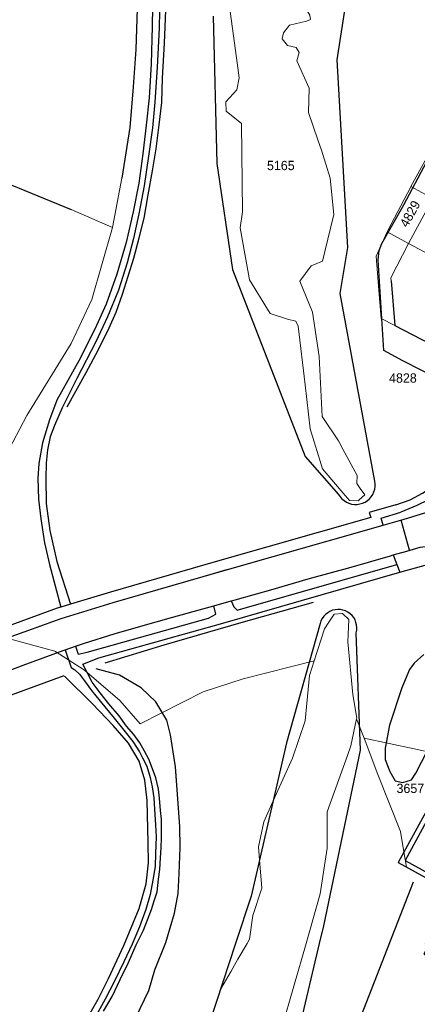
# Model space of a CAD drawing. Header units: metres. Extents: x 233874 to 239264, y 443832 to 448222.
# Tile 118 of 198: x 236256 to 236333, y 445488 to 445679. Entities that reach past the tile are written whole.
import ezdxf
from ezdxf.enums import TextEntityAlignment as Align

# ---------------------------------------------------------------- set-up
doc = ezdxf.new("R2010")
doc.units = ezdxf.units.M
doc.header["$MEASUREMENT"] = 0
doc.layers.add('G01 kadestrale perceelsgrens', color=73, linetype='Continuous', lineweight=0)
doc.layers.add('Z01 perceelnummer', color=73, linetype='Continuous', lineweight=13)
for name, color, linetype in [('Goud-kadastrale grenzen', 13, 'Continuous'), ('HOOFDGEBOUW', 4, 'Continuous'), ('INSTEEKSLOOT', 153, 'Continuous'), ('KANTVERH', 253, 'Continuous'), ('KNTONVERHARD', 253, 'Continuous'), ('KNTOPENVERH', 253, 'Continuous'), ('OVLIJNOBJ', 253, 'Continuous'), ('RASTER', 253, 'Continuous')]:
    doc.layers.add(name, color=color, linetype=linetype)
doc.styles.add('Styledgn001', font='dgn001.shx')

# ---------------------------------------------------------------- blocks, each defined once
blk = doc.blocks.new('A$C1532452F')
at = {"layer": 'G01 kadestrale perceelsgrens'}
for p, q in [((236275.447, 445648.111), (236273.63, 445638.569)), ((236335.622, 445644.164), (236331.351, 445646.452)), ((236330.915, 445635.439), (236335.622, 445644.164)), ((236265.636, 445642.008), (236273.63, 445638.569)), ((236330.915, 445635.439), (236326.743, 445637.675)), ((236330.915, 445635.439), (236361.646, 445618.966)), ((236327.534, 445628.24), (236328.245, 445619.565)), ((236328.245, 445619.565), (236325.581, 445620.942)), ((236328.245, 445619.565), (236338.434, 445614.297)), ((236322.297, 445539.702), (236320.847, 445543.464)), ((236322.297, 445539.702), (236339.995, 445535.908)), ((236329.999, 445517.707), (236339.995, 445535.908)), ((236329.999, 445517.707), (236330.477, 445514.783))]:
    blk.add_line(p, q, dxfattribs=at)
at = {"layer": 'G01 kadestrale perceelsgrens', "flags": 128}
for points in [[(236270.956, 445773.304), (236274.549, 445759.546), (236277.507, 445745.916), (236278.661, 445736.924), (236279.219, 445731.122), (236279.284, 445725.637), (236279.267, 445719.2), (236278.788, 445708.051), (236278.565, 445692.567), (236278.42, 445680.904), (236278.103, 445673.018), (236277.606, 445665.792), (236276.985, 445657.867), (236275.447, 445648.111)], [(236296.351, 445680.346), (236297.595, 445671.398), (236298.137, 445667.502), (236297.661, 445665.165), (236295.531, 445662.877), (236295.61, 445661.036), (236298.582, 445658.643), (236298.766, 445641.548), (236298.306, 445638.498), (236300.146, 445628.399), (236304.144, 445621.876), (236307.496, 445620.803), (236309.095, 445620.443), (236309.53, 445619.447), (236310.863, 445608.069), (236311.861, 445599.552), (236314.256, 445591.869), (236317.881, 445587.598)], [(236313.354, 445655.543), (236311.572, 445660.791), (236311.69, 445665.498), (236309.272, 445670.793), (236309.757, 445672.415), (236309.179, 445673.362), (236307.496, 445673.783), (236306.444, 445675.08), (236306.733, 445676.202), (236307.89, 445677.728), (236311.137, 445678.451), (236311.914, 445678.792), (236311.789, 445679.628), (236310.034, 445682.488), (236310.088, 445685.994), (236313.296, 445692.99), (236313.902, 445700.662), (236314.125, 445715.397), (236314.197, 445720.208), (236313.638, 445721.051), (236313.7, 445721.629), (236313.748, 445722.267), (236313.78, 445722.694)], [(236315.275, 445636.276), (236316.413, 445641.049), (236315.727, 445648.115), (236314.054, 445653.48), (236313.354, 445655.543)], [(236336.206, 445655.138), (236335.077, 445653.28), (236331.351, 445646.452)], [(236235.937, 445654.068), (236251.549, 445647.768), (236265.636, 445642.008)], [(236331.351, 445646.452), (236331.319, 445646.394), (236326.867, 445637.951), (236326.743, 445637.675)], [(236231.544, 445564.94), (236242.696, 445578.365), (236250.232, 445589.256), (236257.016, 445602.19), (236265.603, 445616.095), (236269.598, 445624.581), (236273.63, 445638.569)], [(236326.743, 445637.675), (236324.638, 445632.975), (236325.15, 445626.395), (236325.581, 445620.942)], [(236318.192, 445595.653), (236317.333, 445597.234), (236314.203, 445601.942), (236313.61, 445613.584), (236312.322, 445622.166), (236309.838, 445628.162), (236312.047, 445631.107), (236314.256, 445632.002), (236315.275, 445636.276)], [(236330.915, 445635.439), (236327.476, 445628.776), (236327.534, 445628.24)], [(236321.557, 445588.046), (236320.87, 445589.002), (236320.975, 445590.528), (236318.192, 445595.653)], [(236321.372, 445585.812), (236322.44, 445586.821), (236321.557, 445588.046)], [(236317.881, 445587.598), (236319.463, 445585.734), (236321.186, 445585.636), (236321.372, 445585.812)], [(236231.544, 445564.94), (236262.453, 445556.56), (236268.188, 445552.879), (236275.019, 445547.024), (236278.967, 445542.486), (236291.162, 445548.696), (236298.906, 445551.221), (236312.646, 445554.703)], [(236319.213, 445559.764), (236319.356, 445562.688), (236318.146, 445563.845), (236316.48, 445563.684), (236315.474, 445562.147)], [(236315.474, 445562.147), (236314.622, 445560.847), (236312.646, 445554.703)], [(236320.847, 445543.464), (236320.868, 445543.568), (236320.132, 445548.144), (236319.145, 445558.375), (236319.213, 445559.764)], [(236312.646, 445554.703), (236311.729, 445551.852), (236310.887, 445543.069), (236308.468, 445535.863), (236304.697, 445527.577), (236302.866, 445523.555), (236301.867, 445518.663), (236302.063, 445516.178), (236302.498, 445510.668), (236300.762, 445505.408), (236300.131, 445500.832), (236299.647, 445500)], [(236319.099, 445536.365), (236319.763, 445538.203), (236320.847, 445543.464)], [(236322.297, 445539.702), (236324.938, 445532.676), (236329.351, 445521.672), (236329.999, 445517.707)], [(236311.07, 445500), (236313.82, 445509.59), (236315.135, 445518.426), (236315.161, 445525.474), (236319.099, 445536.365)], [(236330.477, 445514.783), (236328.876, 445515.662), (236329.999, 445517.707)], [(236334.086, 445500), (236339.487, 445509.835), (236330.477, 445514.783)], [(236291.873, 445429.619), (236299.224, 445462.619), (236306.324, 445483.448), (236311.07, 445500)], [(236299.647, 445500), (236297.882, 445496.966), (236296.548, 445494.638), (236294.551, 445491.187), (236292.47, 445484.835)]]:
    blk.add_lwpolyline(points, dxfattribs=at)
at = {"layer": 'G01 kadestrale perceelsgrens', "style": 'Styledgn001'}
blk.add_text('4829', height=1.8, rotation=60.90618, dxfattribs=at).set_placement((236331.177, 445641.192), align=Align.MIDDLE_CENTER)
at = {"layer": 'Z01 perceelnummer', "linetype": 'Continuous', "lineweight": 13, "style": 'Styledgn001'}
for s, p in [('5165', (236306.186, 445650.547)), ('4828', (236329.806, 445609.417)), ('3657', (236331.25, 445530))]:
    blk.add_text(s, height=1.8, dxfattribs=at).set_placement(p, align=Align.MIDDLE_CENTER)

msp = doc.modelspace()

# ---------------------------------------------------------------- linework, layer by layer
at = {"layer": 'HOOFDGEBOUW'}
msp.add_lwpolyline([(236358.72, 445528.07), (236341.79, 445537.31), (236330.27, 445516.03), (236340.67, 445510.33), (236333.85, 445497.91), (236340.26, 445494.38), (236358.72, 445528.07)], dxfattribs=at)
at = {"layer": 'INSTEEKSLOOT'}
for p, q in [((236317.06, 445670.99), (236321.01, 445696.33)), ((236293.08, 445679.45), (236293.78, 445650.94)), ((236319.17, 445634.69), (236317.06, 445670.99)), ((236293.78, 445650.94), (236296.83, 445630.44)), ((236317.68, 445625.78), (236319.17, 445634.69)), ((236296.83, 445630.44), (236310.89, 445594.21)), ((236324.39, 445589.48), (236317.68, 445625.78)), ((236310.89, 445594.21), (236317.37, 445586.88)), ((236313.79, 445561.93), (236307.29, 445538.82)), ((236321.62, 445537.39), (236320.78, 445560.08)), ((236307.29, 445538.82), (236300.44, 445509.15)), ((236314.48, 445503.38), (236321.62, 445537.39)), ((236300.44, 445509.15), (236297.44, 445500)), ((236313.68, 445500), (236314.48, 445503.38)), ((236297.44, 445500), (236292.47, 445484.84)), ((236309.4, 445481.99), (236313.68, 445500))]:
    msp.add_line(p, q, dxfattribs=at)
for points in [[(236317.37, 445586.87), (236317.67, 445586.43), (236318.02, 445586.03), (236318.43, 445585.68), (236318.88, 445585.4), (236319.37, 445585.18), (236319.88, 445585.03), (236320.41, 445584.96), (236320.95, 445584.96), (236321.48, 445585.04), (236321.99, 445585.19), (236322.48, 445585.41), (236322.93, 445585.7), (236323.33, 445586.04), (236323.68, 445586.45), (236323.98, 445586.89), (236324.2, 445587.38), (236324.36, 445587.89), (236324.45, 445588.42), (236324.45, 445588.95), (236324.39, 445589.48)], [(236320.78, 445560.08), (236320.88, 445560.59), (236320.9, 445561.1), (236320.85, 445561.62), (236320.73, 445562.12), (236320.54, 445562.6), (236320.28, 445563.05), (236319.96, 445563.45), (236319.58, 445563.81), (236319.16, 445564.11), (236318.7, 445564.34), (236318.21, 445564.51), (236317.7, 445564.61), (236317.19, 445564.63), (236316.67, 445564.58), (236316.17, 445564.46), (236315.69, 445564.26), (236315.25, 445564), (236314.84, 445563.68), (236314.49, 445563.3), (236314.19, 445562.88), (236313.95, 445562.42), (236313.79, 445561.93)]]:
    msp.add_lwpolyline(points, dxfattribs=at)
at = {"layer": 'KANTVERH'}
for p, q in [((236331.1, 445576.07), (236329.46, 445581.92)), ((236291.86, 445571.21), (236295.75, 445572.34)), ((236293.23, 445565.34), (236296.58, 445566.27)), ((236264.45, 445556.8), (236266.46, 445557.51)), ((236264.45, 445556.8), (236265.64, 445553.39))]:
    msp.add_line(p, q, dxfattribs=at)
for points in [[(236326, 445580.92), (236330.04, 445582.08), (236334.06, 445583.35), (236336.36, 445584.43), (236339.18, 445586.2), (236341.3, 445587.94), (236343.58, 445590.26)], [(236343.58, 445590.26), (236342.46, 445591.02), (236341.57, 445591.3), (236340.76, 445591.17), (236340.4, 445590.84), (236339.08, 445589.17), (236336.7, 445587.19), (236334.64, 445585.8), (236332.49, 445584.72), (236329.4, 445583.43)], [(236328.42, 445584.87), (236331.23, 445585.86), (236333.58, 445587.14), (236335.48, 445588.29)], [(236327.94, 445575.18), (236330.59, 445575.93), (236333.17, 445576.65), (236335.7, 445577.01), (236337.86, 445576.89), (236339.56, 445576.63), (236340.95, 445576.18), (236342.54, 445575.52), (236344.27, 445574.66), (236346.33, 445573.18)], [(236296.58, 445566.27), (236297.37, 445566.49), (236304.69, 445568.56), (236311.49, 445570.54), (236319.82, 445572.82), (236327.39, 445575.03), (236327.94, 445575.18)], [(236296.58, 445566.27), (236297.11, 445565.12), (236297.72, 445564.5), (236328.64, 445573.33)], [(236267.86, 445554.02), (236270.98, 445555.28), (236294.94, 445561.95), (236329.21, 445571.86)], [(236266.46, 445557.51), (236268.22, 445558.13), (236273.91, 445559.9), (236279.09, 445561.38), (236285.04, 445563.09), (236291.08, 445564.74), (236293.23, 445565.34)], [(236266.46, 445557.51), (236267, 445555.96), (236268.74, 445556.35), (236292.22, 445562.91), (236293.59, 445563.74), (236293.23, 445565.34)], [(236210.15, 445530.57), (236214.83, 445533.63), (236218.78, 445535.91), (236222.89, 445538.34), (236229.14, 445541.7), (236235.64, 445544.95), (236240.39, 445547.15), (236245.34, 445549.4), (236247.84, 445550.42), (236251.92, 445552.14), (236256.36, 445553.85), (236260.23, 445555.28), (236264.05, 445556.66), (236264.45, 445556.8)], [(236351.73, 445533.07), (236341.51, 445538.66), (236328.88, 445515.66), (236339.49, 445509.84)]]:
    msp.add_lwpolyline(points, dxfattribs=at)
at = {"layer": 'KNTONVERHARD'}
for points in [[(236282.86, 445687.24), (236282.62, 445677.14), (236282.26, 445669.56), (236281.83, 445662.83), (236281.36, 445657.82), (236280.57, 445652.36), (236279.72, 445646.61), (236278.68, 445641.21), (236277.67, 445636.42), (236276.45, 445631.68), (236274.76, 445626.41)], [(236281.43, 445685.18), (236281.32, 445677.43), (236281.08, 445670.2), (236280.7, 445663.67), (236280.12, 445658.36), (236279.48, 445652.8), (236278.68, 445647.15), (236277.59, 445641.55)], [(236277.59, 445641.55), (236276.28, 445635.66), (236274.46, 445629.53), (236272.41, 445623.72), (236270.18, 445618.87), (236267.11, 445612.73), (236264.96, 445608.93), (236262.87, 445605.13), (236261.44, 445601.31), (236260.08, 445596.88), (236259.39, 445592.88), (236259.14, 445590.02), (236259.31, 445585.99), (236259.78, 445582.15), (236260.43, 445577.55), (236261.44, 445573.34), (236263.64, 445565.1)], [(236274.76, 445626.41), (236272.67, 445621.25), (236270.4, 445616.45), (236266.69, 445609.33), (236263.88, 445603.64), (236263.23, 445602.15), (236262.4, 445600.22), (236261.58, 445598.03), (236261.04, 445595.49), (236260.8, 445592.93), (236260.7, 445589.97), (236260.79, 445585.14), (236261.51, 445579.88), (236262.82, 445573.9), (236265.51, 445565.66)], [(236283.1, 445522.37), (236283.11, 445524.03), (236282.91, 445525.69), (236282.74, 445528.11), (236282.5, 445529.83), (236281.97, 445532.06), (236281.38, 445533.79), (236280.64, 445535.68), (236279.83, 445537.21), (236278.93, 445538.8), (236277.73, 445540.45), (236276.33, 445542.06), (236274.88, 445544.02), (236272.9, 445546.35), (236271.21, 445548.47), (236269.67, 445550.53), (236267.86, 445554.02)], [(236265.64, 445553.39), (236266.33, 445552.96), (236267.21, 445552.13), (236268.17, 445550.84), (236269.57, 445548.93), (236271.26, 445546.86), (236273.91, 445543.6), (236275.8, 445541.27), (236277.53, 445539.05), (236278.82, 445537.1), (236279.44, 445535.92), (236280.24, 445534.28), (236280.92, 445532.1), (236281.26, 445530.27), (236281.59, 445528.15), (236281.77, 445525.98), (236281.96, 445522.96), (236282.04, 445520.64), (236281.93, 445517.38), (236281.84, 445514.86), (236281.45, 445512.26), (236280.9, 445509.46)], [(236271.89, 445486.89), (236273.55, 445489.75), (236275.12, 445493.01), (236276.68, 445496.28), (236278.21, 445499.75), (236279.61, 445502.57), (236281.16, 445506.54), (236281.67, 445508.23), (236282.23, 445509.97), (236282.51, 445512.43), (236282.78, 445514.28), (236282.9, 445516.54), (236283.02, 445518.5), (236283.09, 445520.41), (236283.1, 445522.37)], [(236280.9, 445509.46), (236280.05, 445506.53), (236278.83, 445503.2), (236277.41, 445499.88), (236275.78, 445496.41), (236273.94, 445492.55), (236272.22, 445489.19), (236270.13, 445485.49), (236266.98, 445480.11), (236264.57, 445477.02), (236262.79, 445474.97), (236260.55, 445472.84), (236258.12, 445470.8), (236255.7, 445469.08), (236253.48, 445467.44)]]:
    msp.add_lwpolyline(points, dxfattribs=at)
at = {"layer": 'KNTOPENVERH'}
for p, q in [((236327.94, 445575.18), (236328.64, 445573.33)), ((236328.64, 445573.33), (236329.21, 445571.86)), ((236265.51, 445565.66), (236263.64, 445565.1))]:
    msp.add_line(p, q, dxfattribs=at)
for points in [[(236328.42, 445584.87), (236323.28, 445583.38), (236323.58, 445582.42), (236293.45, 445573.81), (236273.26, 445567.98), (236265.51, 445565.66)], [(236326, 445580.92), (236325.63, 445582.32), (236329.4, 445583.43)], [(236068.68, 445354.98), (236118.58, 445439), (236131.04, 445459.63), (236136.64, 445467.97), (236143.41, 445477.25), (236150.85, 445486.32), (236158.03, 445494.38), (236166.03, 445502.68), (236176.79, 445512.68), (236185.89, 445520.37), (236195.39, 445527.66), (236204.17, 445533.84), (236213.3, 445539.59), (236223.24, 445545.21), (236233.13, 445550.31), (236243.19, 445554.98), (236253.32, 445559.11), (236263.69, 445562.9), (236273.73, 445566), (236294.04, 445571.84), (236326, 445580.92)], [(236329.21, 445571.86), (236329.21, 445571.84), (236339.45, 445574.69)], [(236263.64, 445565.1), (236262.91, 445564.88), (236252.71, 445561.13)]]:
    msp.add_lwpolyline(points, dxfattribs=at)
at = {"layer": 'OVLIJNOBJ'}
for points in [[(236270.59, 445774.72), (236274.55, 445759.55), (236277.51, 445745.92), (236278.66, 445736.92), (236279.22, 445731.12), (236279.28, 445725.64), (236279.27, 445719.2), (236278.79, 445708.05), (236278.57, 445692.57), (236278.42, 445680.9), (236278.1, 445673.02), (236277.61, 445665.79), (236276.98, 445657.87), (236275.45, 445648.11)], [(236348.49, 445603.15), (236336.99, 445609.06), (236329.82, 445612.72), (236326.12, 445614.71), (236325.05, 445632.3), (236325.22, 445634.1), (236325.71, 445635.44), (236329.99, 445642.94), (236334.45, 445651.34), (236336.65, 445655.54), (236337.56, 445656.92), (236338.55, 445658.04), (236342.76, 445661.87), (236351.65, 445670.67), (236356.8, 445675.53), (236361.12, 445681.32), (236361.88, 445683.1), (236362.82, 445685.59), (236365.3, 445691.89)], [(236333.83, 445555.9), (236331.96, 445554.26), (236331.11, 445552.98), (236329.59, 445549.46), (236327.23, 445542.24), (236326.38, 445537.8), (236326.4, 445535.58), (236327.28, 445533.24), (236328.33, 445531.49), (236329.82, 445531.14), (236331.45, 445531.64), (236332.3, 445532.92), (236337.63, 445543.3)], [(236284.16, 445543.2), (236281.97, 445546.75), (236279.19, 445549.46), (236274.95, 445551.91), (236270.47, 445553.12)], [(236252, 445459.54), (236257.22, 445462.13), (236263.66, 445466.69), (236268.98, 445470.84), (236271.9, 445474.01), (236275.46, 445479.52), (236278.14, 445485.67), (236280.63, 445490.91), (236281.82, 445494.9), (236283.91, 445500.16), (236285.61, 445505.83), (236286.29, 445509.68), (236286.52, 445513.5), (236286.69, 445518.57), (236286.63, 445522.6), (236285.82, 445534.19), (236284.87, 445540.36), (236284.16, 445543.2)], [(236331.76, 445511.83), (236301.03, 445432.93), (236304.82, 445431.11), (236294.88, 445410.44), (236291.12, 445402.07), (236290.26, 445399.21), (236286.02, 445370.66), (236288.86, 445368.56)]]:
    msp.add_lwpolyline(points, dxfattribs=at)
at = {"layer": 'RASTER'}
for points in [[(236264.84, 445603.81), (236268.54, 445610.47), (236270.85, 445614.82), (236272.95, 445619.13), (236274.32, 445622.15), (236275.54, 445625.63), (236276.66, 445629.11), (236277.74, 445632.64), (236278.78, 445636.53), (236279.76, 445640.32), (236280.52, 445644.87), (236281.38, 445649.52), (236282.08, 445653.77), (236282.64, 445658.43), (236283.14, 445662.74), (236283.3, 445667.46), (236283.67, 445674.19), (236284, 445682.17)], [(236179.22, 445677.48), (236181.7, 445676.44), (236204.87, 445666.8), (236233.04, 445655.24), (236251.55, 445647.77), (236265.64, 445642.01)], [(236327.53, 445628.24), (236328.24, 445619.57), (236338.43, 445614.3)], [(236272.22, 445554.32), (236283.6, 445557.81), (236298.48, 445562.08), (236312.5, 445566.03)], [(236153.74, 445473.19), (236157.94, 445478.38), (236162.18, 445483.47), (236166.67, 445488.24), (236171.11, 445492.92), (236175.79, 445497.69), (236182.07, 445503.41), (236188.14, 445508.69), (236193.15, 445512.74), (236198.47, 445516.89), (236203.89, 445520.88), (236211.45, 445525.9), (236220.24, 445531.29), (236229.27, 445536.51), (236237.36, 445540.82), (236243.03, 445543.44), (236249.62, 445546.49), (236256.5, 445549.02), (236264.24, 445551.83)], [(236278.76, 445535.24), (236276.72, 445538.78), (236273.72, 445542.15), (236269.73, 445546.36), (236264.33, 445551.72)], [(236252.7, 445468.22), (236256.71, 445470.7), (236260.8, 445474.09), (236263.77, 445477.4), (236266.31, 445481.04), (236268.51, 445485.14), (236270.86, 445489.23), (236272.86, 445493.19), (236275.79, 445499.58), (236278.75, 445506.77), (236280.12, 445511.55), (236280.56, 445515.61), (236280.54, 445519.48), (236280.32, 445527.64), (236279.85, 445531.58), (236278.76, 445535.24)]]:
    msp.add_lwpolyline(points, dxfattribs=at)

# ---------------------------------------------------------------- block references
at = {"layer": 'Goud-kadastrale grenzen', "linetype": 'Continuous'}
msp.add_blockref('A$C1532452F', (0, 0), dxfattribs=at)

doc.saveas('drawing.dxf')
